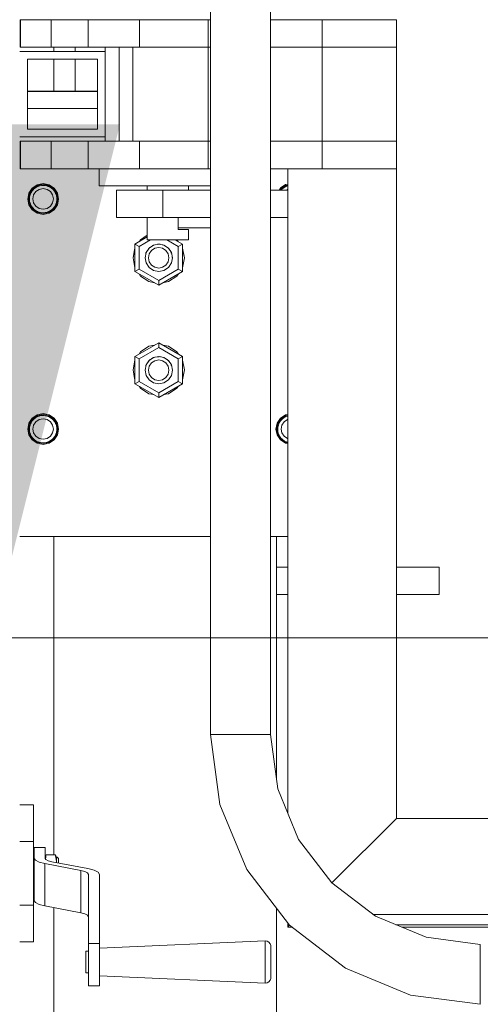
# Model space of a CAD drawing. Header units: millimetres. Extents: x 53746 to 116821, y -810352 to -765802.
# Tile 137 of 256: x 70980 to 71249, y -773276 to -772701. Entities that reach past the tile are written whole.
import ezdxf
from ezdxf.enums import TextEntityAlignment as Align

# ---------------------------------------------------------------- set-up
doc = ezdxf.new("R2010")
doc.units = ezdxf.units.MM
doc.header["$MEASUREMENT"] = 0
for name, color, linetype, lineweight in [('Main Cradle Rails', 7, 'Continuous', 0), ('Side Cradle Tower', 7, 'Continuous', 0), ('Side Cradle Tower Platform', 7, 'Continuous', 0), ('Side Cradle Tower Rail Frame', 7, 'Continuous', 0)]:
    doc.layers.add(name, color=color, linetype=linetype, lineweight=lineweight)
doc.styles.add('Style-ENGINEERING', font='ENGINEERING.shx')
doc.styles.add('Style-ENGINEERING_0', font='ENGINEERING.shx')
doc.dimstyles.new('MetricMM', dxfattribs={"dimtxt": 3, "dimasz": 3, "dimexe": 1.5, "dimexo": 1.5, "dimgap": 1.5, "dimtad": 1, "dimdec": 0, "dimzin": 7, "dimtxsty": 'Style-ENGINEERING_0', "dimcen": 0.09, "dimclrd": 1, "dimclre": 1, "dimclrt": 7, "dimadec": 0, "dimazin": 3, "dimtfac": 1, "dimtdec": 0, "dimtofl": 0, "dimtmove": 0, "dimatfit": 3, "dimfxl": 1, "dimtzin": 7, "dimlwd": -1, "dimlwe": 0, "dimarcsym": 0})

# ---------------------------------------------------------------- blocks, each defined once
blk = doc.blocks.new('*D96')
at = {"color": 1, "linetype": 'Continuous', "lineweight": 0, "transparency": 16777216}
for p, q in [((-13131.64, 16815.24), (-14409.88, 16815.24)), ((-13671.64, 15014.7), (-14409.88, 15014.7))]:
    blk.add_line(p, q, dxfattribs=at)
at = {"color": 1, "linetype": 'Continuous', "transparency": 16777216}
blk.add_line((-14319.88, 16815.24), (-14319.88, 15014.7), dxfattribs=at)
at = {"color": 1, "linetype": 'Continuous', "lineweight": 0, "transparency": 16777216, "extrusion": (0, 0, -1)}
blk.add_solid([(14394.88, 16515.24), (14319.88, 16815.24), (14244.88, 16515.24)], dxfattribs=at)
at = {"color": 1, "linetype": 'Continuous', "lineweight": 0, "transparency": 16777216}
blk.add_solid([(-14244.88, 15314.7), (-14319.88, 15014.7), (-14394.88, 15314.7)], dxfattribs=at)
at = {"layer": 'Defpoints', "color": 7, "linetype": 'Continuous', "lineweight": 0, "transparency": 16777216}
for p in [(-12981.64, 16815.24), (-14319.88, 15914.97), (-14319.88, 15014.7), (-13521.64, 15014.7)]:
    blk.add_point(p, dxfattribs=at)
at = {"color": 7, "linetype": 'Continuous', "lineweight": 0, "transparency": 16777216, "style": 'Style-ENGINEERING'}
blk.add_text('1800', height=300, rotation=90, dxfattribs=at).set_placement((-14619.88, 15424.85), align=Align.MIDDLE_LEFT)
blk = doc.blocks.new('*U57')
at = {"layer": 'Side Cradle Tower', "color": 7, "linetype": 'Continuous', "lineweight": 0}
for p, q in [((-14303.14, 15373.64), (-14303.46, 15373.64)), ((-14303.14, 15361.64), (-14303.46, 15361.64)), ((-14271.1, 15357.26), (-14271.1, 15359.76)), ((-14271.1, 15333.93), (-14271.1, 15352.76)), ((-14257.96, 15333.93), (-14298.96, 15333.93)), ((-14257.96, 15333.92), (-14298.96, 15333.92)), ((-14257.96, 15323.92), (-14298.96, 15323.92)), ((-14293.03, 15278.97), (-14295.79, 15277.13)), ((-14292.84, 15278.4), (-14292.84, 15278.4)), ((-14291.79, 15278.77), (-14290.36, 15279)), ((-14290.36, 15279), (-14289.78, 15279.02)), ((-14289.78, 15279.12), (-14289.77, 15279.12)), ((-14288.34, 15278.89), (-14289.78, 15279.12)), ((-14289.78, 15279.02), (-14288.34, 15278.89)), ((-14286.76, 15278.39), (-14286.76, 15278.39)), ((-14285.07, 15277.49), (-14286.71, 15278.51)), ((-14148.03, 15278.97), (-14146.96, 15279.18)), ((-14147.84, 15278.4), (-14147.84, 15278.4)), ((-14298.1, 15274.47), (-14296.14, 15277.38)), ((-14297.41, 15273.42), (-14297.14, 15274.07)), ((-14297.14, 15274.07), (-14297.14, 15274.07)), ((-14296.19, 15275.81), (-14295.42, 15276.66)), ((-14295.42, 15276.66), (-14295.42, 15276.66)), ((-14289.78, 15277.1), (-14287.48, 15276.64)), ((-14284.18, 15276.7), (-14284.18, 15276.7)), ((-14282.39, 15274.18), (-14282.06, 15273.11)), ((-14282.39, 15274.18), (-14282.39, 15274.18)), ((-14150.78, 15276.26), (-14150.42, 15276.66)), ((-14150.42, 15276.66), (-14150.42, 15276.66)), ((-14298.28, 15271.12), (-14298.28, 15271.12)), ((-14297.78, 15270.76), (-14297.76, 15271.02)), ((-14297.76, 15271.02), (-14297.76, 15271.02)), ((-14281.8, 15271.1), (-14281.8, 15271.02)), ((-14281.8, 15271.02), (-14281.8, 15271.02)), ((-14283.77, 15265.11), (-14286.53, 15263.27)), ((-14228.96, 15248.89), (-14236.14, 15244.75)), ((-14236.14, 15244.75), (-14236.14, 15228.74)), ((-14233.74, 15243.36), (-14236.14, 15244.75)), ((-14233.74, 15243.36), (-14226.98, 15247.26)), ((-14233.74, 15230.13), (-14233.74, 15243.36)), ((-14225.71, 15243.89), (-14225.4, 15244.01)), ((-14225.71, 15243.88), (-14225.71, 15243.89)), ((-14225.71, 15243.89), (-14225.71, 15243.88)), ((-14225.33, 15244.02), (-14225.33, 15244.02)), ((-14222.88, 15244.62), (-14222.36, 15244.64)), ((-14222.22, 15244.64), (-14221.93, 15244.65)), ((-14221.93, 15244.65), (-14221.6, 15244.6)), ((-14221.6, 15244.6), (-14221.61, 15244.61)), ((-14219.27, 15244.06), (-14219.25, 15244.06)), ((-14219.25, 15244.06), (-14219.22, 15244.04)), ((-14219.25, 15244.05), (-14219.25, 15244.05)), ((-14219.22, 15244.04), (-14218.65, 15243.75)), ((-14210.82, 15243.36), (-14217.58, 15247.26)), ((-14208.42, 15244.75), (-14212.78, 15247.26)), ((-14208.42, 15244.75), (-14210.82, 15243.36)), ((-14210.82, 15230.13), (-14210.82, 15243.36)), ((-14208.42, 15228.74), (-14208.42, 15244.75)), ((-14229.75, 15239.43), (-14229.64, 15239.7)), ((-14229.74, 15239.46), (-14229.7, 15239.56)), ((-14229.64, 15239.7), (-14229.64, 15239.7)), ((-14227.94, 15242.31), (-14227.93, 15242.33)), ((-14227.93, 15242.33), (-14227.89, 15242.35)), ((-14227.92, 15242.32), (-14227.92, 15242.32)), ((-14216.62, 15242.31), (-14216.73, 15242.38)), ((-14216.69, 15242.33), (-14216.69, 15242.33)), ((-14216.55, 15242.2), (-14216.62, 15242.31)), ((-14216.54, 15242.19), (-14216.34, 15241.98)), ((-14214.95, 15239.77), (-14214.95, 15239.78)), ((-14214.87, 15239.6), (-14214.83, 15239.53)), ((-14230.24, 15236.93), (-14230.28, 15236.74)), ((-14229.67, 15233.68), (-14230.28, 15236.75)), ((-14230.28, 15236.74), (-14230.28, 15236.75)), ((-14230.25, 15236.83), (-14230.27, 15236.7)), ((-14230.27, 15236.7), (-14230.25, 15236.83)), ((-14230.25, 15236.65), (-14230.25, 15236.65)), ((-14230.25, 15236.6), (-14230.25, 15236.65)), ((-14214.28, 15236.74), (-14214.3, 15236.85)), ((-14214.29, 15236.75), (-14214.29, 15236.74)), ((-14214.29, 15236.74), (-14214.29, 15236.7)), ((-14214.29, 15236.74), (-14214.29, 15236.7)), ((-14214.28, 15236.75), (-14214.28, 15236.74)), ((-14207.28, 15236.65), (-14207.28, 15236.65)), ((-14233.74, 15230.13), (-14236.14, 15228.74)), ((-14236.14, 15228.74), (-14222.28, 15220.74)), ((-14236.14, 15228.74), (-14222.29, 15220.74)), ((-14236.14, 15228.74), (-14236.14, 15228.74)), ((-14232.89, 15226.05), (-14233.78, 15227.38)), ((-14222.28, 15223.52), (-14233.74, 15230.13)), ((-14219.98, 15231.2), (-14222.28, 15230.74)), ((-14222.28, 15223.52), (-14210.82, 15230.13)), ((-14222.28, 15220.74), (-14208.42, 15228.74)), ((-14222.28, 15220.74), (-14208.42, 15228.74)), ((-14208.42, 15228.74), (-14210.82, 15230.13)), ((-14208.42, 15228.74), (-14208.42, 15228.74)), ((-14222.29, 15220.74), (-14222.28, 15220.74)), ((-14222.28, 15220.74), (-14222.28, 15223.52)), ((-14222.28, 15220.74), (-14222.28, 15220.74)), ((-14216.54, 15222.79), (-14219.87, 15222.13)), ((-14216.54, 15222.79), (-14219.87, 15222.13)), ((-14236.14, 15179.12), (-14222.29, 15187.12)), ((-14236.14, 15179.12), (-14222.28, 15187.12)), ((-14222.29, 15187.12), (-14222.28, 15187.12)), ((-14222.28, 15187.12), (-14208.42, 15179.12)), ((-14222.28, 15187.12), (-14222.28, 15187.12)), ((-14222.28, 15187.12), (-14208.42, 15179.12)), ((-14222.28, 15187.12), (-14222.28, 15184.35)), ((-14233.78, 15180.49), (-14232.89, 15181.82)), ((-14222.28, 15184.35), (-14233.74, 15177.73)), ((-14222.28, 15184.35), (-14210.82, 15177.73)), ((-14216.54, 15185.07), (-14219.87, 15185.73)), ((-14219.87, 15185.73), (-14216.54, 15185.07)), ((-14236.14, 15179.12), (-14236.14, 15179.12)), ((-14236.14, 15163.12), (-14236.14, 15179.12)), ((-14233.74, 15177.73), (-14236.14, 15179.12)), ((-14233.74, 15177.73), (-14233.74, 15164.5)), ((-14229.49, 15174.45), (-14229.62, 15174.12)), ((-14227.94, 15176.65), (-14228.37, 15176.13)), ((-14227.92, 15176.66), (-14227.94, 15176.65)), ((-14227.89, 15176.69), (-14227.92, 15176.66)), ((-14227.92, 15176.66), (-14227.92, 15176.66)), ((-14227.25, 15177.23), (-14227.89, 15176.69)), ((-14225.33, 15178.36), (-14225.73, 15178.21)), ((-14225.3, 15178.37), (-14225.33, 15178.36)), ((-14225.33, 15178.36), (-14225.33, 15178.36)), ((-14224.57, 15178.65), (-14225.3, 15178.37)), ((-14223.15, 15178.94), (-14224.57, 15178.65)), ((-14222.28, 15178.97), (-14223.15, 15178.94)), ((-14223.15, 15178.94), (-14223.15, 15178.94)), ((-14221.91, 15178.98), (-14222.28, 15178.97)), ((-14220.89, 15178.84), (-14221.91, 15178.98)), ((-14219.28, 15178.41), (-14220.25, 15178.71)), ((-14219.25, 15178.39), (-14219.25, 15178.39)), ((-14219.22, 15178.38), (-14219.25, 15178.39)), ((-14218.35, 15177.93), (-14219.22, 15178.38)), ((-14217, 15177), (-14217.32, 15177.24)), ((-14216.69, 15176.67), (-14217, 15177)), ((-14216.69, 15176.67), (-14216.69, 15176.67)), ((-14216.65, 15176.63), (-14216.69, 15176.67)), ((-14216.24, 15176.19), (-14216.65, 15176.63)), ((-14214.95, 15174.11), (-14215.16, 15174.59)), ((-14208.42, 15179.12), (-14210.82, 15177.73)), ((-14210.82, 15177.73), (-14210.82, 15164.5)), ((-14208.42, 15179.12), (-14208.42, 15179.12)), ((-14208.42, 15179.12), (-14208.42, 15163.12)), ((-14229.67, 15174.18), (-14230.28, 15171.12)), ((-14230.28, 15171.12), (-14230.24, 15171.31)), ((-14230.28, 15171.12), (-14230.28, 15171.12)), ((-14230.25, 15170.96), (-14230.28, 15171.12)), ((-14230.24, 15171.31), (-14230.25, 15171.08)), ((-14230.25, 15171.08), (-14230.25, 15170.99)), ((-14230.25, 15170.99), (-14230.25, 15170.99)), ((-14230.25, 15170.96), (-14230.25, 15170.99)), ((-14229.76, 15173.73), (-14229.67, 15174.18)), ((-14229.76, 15173.73), (-14229.64, 15174.04)), ((-14229.62, 15174.12), (-14229.64, 15174.04)), ((-14229.64, 15174.04), (-14229.64, 15174.04)), ((-14214.95, 15174.11), (-14214.95, 15174.11)), ((-14214.89, 15174.18), (-14214.82, 15173.82)), ((-14214.4, 15171.73), (-14214.31, 15171.26)), ((-14214.29, 15171.08), (-14214.31, 15171.26)), ((-14214.31, 15171.26), (-14214.28, 15171.12)), ((-14214.28, 15171.12), (-14214.29, 15171.06)), ((-14214.29, 15171.08), (-14214.29, 15171.06)), ((-14214.28, 15171.12), (-14214.28, 15171.12)), ((-14233.74, 15164.5), (-14236.14, 15163.12)), ((-14222.28, 15155.12), (-14236.14, 15163.12)), ((-14233.74, 15164.5), (-14222.28, 15157.89)), ((-14219.98, 15165.53), (-14222.28, 15165.08)), ((-14210.82, 15164.5), (-14222.28, 15157.89)), ((-14208.42, 15163.12), (-14222.28, 15155.12)), ((-14208.42, 15163.12), (-14210.82, 15164.5)), ((-14222.28, 15157.89), (-14222.28, 15155.12)), ((-14295.79, 15142.74), (-14297.63, 15139.98)), ((-14296.19, 15141.42), (-14295.42, 15142.27)), ((-14295.42, 15142.27), (-14295.42, 15142.27)), ((-14292.84, 15144.01), (-14292.84, 15144.01)), ((-14291.79, 15144.37), (-14290.36, 15144.61)), ((-14290.36, 15144.61), (-14289.78, 15144.63)), ((-14289.78, 15144.73), (-14289.77, 15144.73)), ((-14288.34, 15144.5), (-14289.78, 15144.73)), ((-14289.78, 15144.63), (-14288.34, 15144.5)), ((-14289.78, 15142.71), (-14287.48, 15142.25)), ((-14286.76, 15144), (-14286.76, 15144)), ((-14285.07, 15143.09), (-14286.71, 15144.12)), ((-14284.18, 15142.31), (-14284.18, 15142.31)), ((-14282.39, 15139.79), (-14282.06, 15138.72)), ((-14282.39, 15139.79), (-14282.39, 15139.79)), ((-14280.78, 15136.71), (-14281.47, 15140.15)), ((-14151.19, 15141.43), (-14150.42, 15142.27)), ((-14151.14, 15143.07), (-14148.22, 15145.02)), ((-14150.42, 15142.27), (-14150.42, 15142.28)), ((-14148.22, 15145.02), (-14146.96, 15145.27)), ((-14147.84, 15144.02), (-14147.84, 15144.02)), ((-14298.28, 15136.73), (-14298.28, 15136.73)), ((-14297.78, 15136.37), (-14297.76, 15136.63)), ((-14297.76, 15136.63), (-14297.76, 15136.63)), ((-14297.41, 15139.03), (-14297.14, 15139.68)), ((-14297.14, 15139.68), (-14297.14, 15139.68)), ((-14281.8, 15136.71), (-14281.8, 15136.63)), ((-14281.8, 15136.63), (-14281.8, 15136.63)), ((-14281.28, 15136.73), (-14281.28, 15136.73)), ((-14153.28, 15136.73), (-14153.28, 15136.73)), ((-14152.78, 15136.37), (-14152.76, 15136.63)), ((-14152.76, 15136.63), (-14152.76, 15136.63)), ((-14152.41, 15139.04), (-14152.14, 15139.68)), ((-14152.14, 15139.68), (-14152.14, 15139.68)), ((-14289.78, 15128.23), (-14293.03, 15128.88)), ((-14148.03, 15128.88), (-14146.96, 15128.66)), ((-14156.96, 15073.92), (-14146.96, 15073.92)), ((-14295.46, 14917.3), (-14303.46, 14917.3)), ((-14295.46, 14895.93), (-14303.46, 14895.93)), ((-14295.46, 14887.16), (-14295.14, 14887.16)), ((-14294.99, 14892.24), (-14294.99, 14886)), ((-14288.64, 14892.24), (-14294.99, 14892.24)), ((-14288.64, 14886), (-14288.64, 14892.24)), ((-14288.2, 14887.22), (-14287.96, 14888.01)), ((-14282.72, 14888.01), (-14287.96, 14888.01)), ((-14282.42, 14887.44), (-14282.72, 14888.01)), ((-14294.99, 14886), (-14294.99, 14861.27)), ((-14288.74, 14882.92), (-14292.11, 14883.79)), ((-14267.79, 14878.89), (-14288.74, 14882.92)), ((-14288.74, 14882.92), (-14288.74, 14858.2)), ((-14288.64, 14886), (-14288.18, 14885.26)), ((-14284.67, 14884.04), (-14263.71, 14880.01)), ((-14282.03, 14884.24), (-14282.38, 14886.64)), ((-14282.03, 14884.24), (-14282.03, 14885.03)), ((-14267.79, 14878.89), (-14267.79, 14854.17)), ((-14263.24, 14876.65), (-14263.78, 14877.49)), ((-14263.71, 14880.01), (-14260.03, 14879.06)), ((-14263.24, 14836.28), (-14263.24, 14876.65)), ((-14256.89, 14876.65), (-14256.89, 14836.28)), ((-14295.46, 14867.44), (-14295.14, 14867.44)), ((-14295.46, 14858.68), (-14303.46, 14858.68)), ((-14292.11, 14859.07), (-14288.74, 14858.2)), ((-14288.74, 14858.2), (-14267.79, 14854.17)), ((-14263.78, 14852.77), (-14263.24, 14851.93)), ((-14295.46, 14837.3), (-14303.46, 14837.3)), ((-14263.24, 14831.14), (-14263.24, 14836.28)), ((-14256.89, 14836.28), (-14263.24, 14836.28)), ((-14256.89, 14831.14), (-14256.89, 14836.28)), ((-14160.17, 14837.6), (-14160.17, 14837.77)), ((-14264.83, 14821.75), (-14264.83, 14824.01)), ((-14156.88, 14823.23), (-14156.88, 14819.78)), ((-14263.24, 14811.56), (-14256.89, 14811.56))]:
    blk.add_line(p, q, dxfattribs=at)
at = {"layer": 'Side Cradle Tower', "color": 7, "linetype": 'Continuous', "lineweight": 0, "flags": 128}
for points in [[(-14296.14, 15277.38), (-14293.22, 15279.34), (-14289.78, 15280.02), (-14286.34, 15279.34), (-14283.42, 15277.38), (-14281.47, 15274.47), (-14280.78, 15271.02), (-14281.47, 15267.58), (-14283.42, 15264.66), (-14286.34, 15262.71), (-14289.78, 15262.02), (-14293.22, 15262.71), (-14296.14, 15264.66), (-14298.1, 15267.58), (-14298.78, 15271.02), (-14298.1, 15274.47)], [(-14292.85, 15278.51), (-14292.84, 15278.51), (-14294.24, 15277.66)], [(-14294.24, 15277.66), (-14292.96, 15278.36), (-14292.84, 15278.4)], [(-14281.28, 15271.12), (-14281.28, 15271.12), (-14281.93, 15274.37), (-14283.77, 15277.13), (-14286.53, 15278.97), (-14289.78, 15279.62), (-14293.03, 15278.97)], [(-14292.85, 15278.51), (-14292.84, 15278.51), (-14292.09, 15278.66)], [(-14291.79, 15278.77), (-14291.79, 15278.77), (-14292.81, 15278.41), (-14292.84, 15278.4), (-14292.84, 15278.4)], [(-14289.78, 15279.12), (-14289.78, 15279.12), (-14291.78, 15278.77)], [(-14289.78, 15279.12), (-14289.78, 15279.12), (-14289.78, 15279.12)], [(-14286.76, 15278.39), (-14286.76, 15278.39), (-14287.46, 15278.68), (-14288.34, 15278.89), (-14288.34, 15278.89)], [(-14287.37, 15278.64), (-14286.72, 15278.51), (-14286.72, 15278.51)], [(-14286.76, 15278.39), (-14286.73, 15278.38), (-14286.11, 15278.13), (-14285.06, 15277.48)], [(-14286.72, 15278.51), (-14286.72, 15278.51), (-14286.72, 15278.51)], [(-14151.96, 15276.26), (-14151.14, 15277.48), (-14148.22, 15279.44), (-14146.96, 15279.69)], [(-14148.03, 15278.97), (-14150.79, 15277.13), (-14151.37, 15276.26)], [(-14147.85, 15278.51), (-14147.84, 15278.51), (-14149.24, 15277.66)], [(-14149.24, 15277.66), (-14147.96, 15278.36), (-14147.84, 15278.4)], [(-14147.85, 15278.51), (-14147.84, 15278.51), (-14147.09, 15278.66)], [(-14146.96, 15278.71), (-14147.81, 15278.41), (-14147.84, 15278.4), (-14147.84, 15278.4)], [(-14295.79, 15277.13), (-14297.63, 15274.37), (-14298.28, 15271.12), (-14298.28, 15271.12)], [(-14297.41, 15273.42), (-14297.41, 15273.42), (-14297.69, 15272.22), (-14297.76, 15271.1), (-14297.76, 15271.02)], [(-14297.17, 15274.18), (-14297.17, 15274.18), (-14297.41, 15273.42)], [(-14297.17, 15274.18), (-14297.17, 15274.18), (-14296.96, 15274.49)], [(-14296.19, 15275.81), (-14296.19, 15275.81), (-14296.85, 15274.77), (-14297.11, 15274.14), (-14297.14, 15274.07)], [(-14295.44, 15276.77), (-14295.44, 15276.78), (-14296.19, 15275.81)], [(-14287.48, 15276.64), (-14285.54, 15275.34), (-14284.24, 15273.39), (-14283.78, 15271.1), (-14284.24, 15268.8), (-14285.54, 15266.85), (-14287.48, 15265.55), (-14289.78, 15265.1), (-14292.08, 15265.55), (-14294.02, 15266.85), (-14295.32, 15268.8), (-14295.78, 15271.1), (-14295.32, 15273.39), (-14294.02, 15275.34), (-14292.08, 15276.64), (-14289.78, 15277.1)], [(-14295.44, 15276.77), (-14295.44, 15276.78), (-14294.94, 15277.11)], [(-14294.24, 15277.66), (-14294.24, 15277.66), (-14295.21, 15276.9), (-14295.38, 15276.7), (-14295.42, 15276.66)], [(-14284.18, 15276.7), (-14284.18, 15276.7), (-14285.06, 15277.48)], [(-14284.7, 15277.16), (-14284.12, 15276.78), (-14284.12, 15276.77)], [(-14284.18, 15276.7), (-14284.14, 15276.66), (-14283.96, 15276.51), (-14283.19, 15275.55)], [(-14283.19, 15275.55), (-14284.12, 15276.78), (-14284.12, 15276.77)], [(-14282.43, 15274.14), (-14282.43, 15274.14), (-14282.47, 15274.28), (-14283.19, 15275.55)], [(-14282.58, 15274.46), (-14282.39, 15274.18), (-14282.39, 15274.18)], [(-14282.43, 15274.14), (-14282.4, 15274.08), (-14282.06, 15273.11)], [(-14282.06, 15273.11), (-14282.06, 15273.11), (-14281.81, 15271.68), (-14281.8, 15271.1), (-14281.8, 15271.1)], [(-14150.44, 15276.77), (-14150.44, 15276.78), (-14150.84, 15276.26)], [(-14150.44, 15276.77), (-14150.44, 15276.78), (-14149.94, 15277.11)], [(-14149.24, 15277.66), (-14149.24, 15277.66), (-14150.21, 15276.9), (-14150.38, 15276.7), (-14150.42, 15276.66)], [(-14147.65, 15276.26), (-14147.08, 15276.64), (-14146.96, 15276.66)], [(-14298.28, 15271.12), (-14297.63, 15267.87), (-14295.79, 15265.11), (-14293.03, 15263.27), (-14289.78, 15262.62), (-14286.53, 15263.27)], [(-14281.28, 15271.12), (-14281.93, 15267.86), (-14283.77, 15265.11), (-14286.53, 15263.26), (-14289.78, 15262.62), (-14293.03, 15263.26), (-14295.79, 15265.11), (-14297.63, 15267.86), (-14298.28, 15271.12)], [(-14297.78, 15270.76), (-14297.78, 15271.12), (-14297.74, 15271.3)], [(-14281.8, 15271.02), (-14281.8, 15271.02), (-14281.8, 15270.44), (-14282.04, 15269), (-14282.38, 15268.03), (-14282.4, 15267.96), (-14282.44, 15267.83), (-14283.14, 15266.55), (-14283.91, 15265.58), (-14284.1, 15265.42), (-14284.14, 15265.38), (-14285, 15264.61), (-14286.05, 15263.95), (-14286.7, 15263.67), (-14286.73, 15263.66), (-14287.39, 15263.39), (-14288.6, 15263.11), (-14289.78, 15263.04), (-14289.78, 15263.04), (-14290.05, 15263.03), (-14291.28, 15263.16), (-14292.68, 15263.57), (-14292.84, 15263.64), (-14292.86, 15263.65), (-14293.8, 15264.1), (-14294.99, 15264.95), (-14295.42, 15265.38), (-14295.46, 15265.42), (-14295.86, 15265.82), (-14296.7, 15267.01), (-14297.16, 15267.96), (-14297.19, 15268.03), (-14297.24, 15268.13), (-14297.64, 15269.53), (-14297.78, 15270.76), (-14297.78, 15270.76)], [(-14283.77, 15265.11), (-14281.93, 15267.87), (-14281.28, 15271.12)], [(-14281.81, 15271.25), (-14281.78, 15271.12), (-14281.8, 15271)], [(-14233.58, 15246.22), (-14232.89, 15247.26), (-14228.96, 15249.88)], [(-14214.28, 15236.75), (-14214.89, 15239.81), (-14216.62, 15242.4), (-14219.22, 15244.14), (-14222.28, 15244.75), (-14225.34, 15244.14), (-14227.94, 15242.4), (-14229.67, 15239.81), (-14230.28, 15236.75)], [(-14225.84, 15243.8), (-14225.73, 15243.87), (-14225.33, 15244.02)], [(-14224.75, 15244.25), (-14225.34, 15244.13), (-14225.71, 15243.89)], [(-14225.4, 15244), (-14225.34, 15244.04), (-14225.22, 15244.07)], [(-14225.22, 15244.06), (-14225.34, 15244.04), (-14225.39, 15244.01)], [(-14225.33, 15244.02), (-14225.33, 15244.02), (-14225.3, 15244.03), (-14224.71, 15244.26)], [(-14222.96, 15244.61), (-14222.28, 15244.63), (-14221.91, 15244.64), (-14221.43, 15244.58)], [(-14221.6, 15244.6), (-14222.28, 15244.74), (-14222.88, 15244.62)], [(-14222.36, 15244.64), (-14222.28, 15244.65), (-14222.22, 15244.64)], [(-14222.24, 15244.64), (-14222.28, 15244.65), (-14222.34, 15244.64)], [(-14219.97, 15244.29), (-14219.28, 15244.07), (-14219.25, 15244.05), (-14219.25, 15244.05)], [(-14218.65, 15243.75), (-14219.22, 15244.13), (-14219.91, 15244.27)], [(-14219.25, 15244.05), (-14219.22, 15244.04), (-14218.56, 15243.7)], [(-14211.68, 15247.26), (-14211.67, 15247.26), (-14210.98, 15246.22)], [(-14237.28, 15236.65), (-14237.28, 15236.65), (-14236.14, 15242.39), (-14236.14, 15242.39)], [(-14237.28, 15236.65), (-14236.54, 15240.38), (-14236.14, 15242.39), (-14236.14, 15242.39)], [(-14229.53, 15240.02), (-14229.67, 15239.8), (-14229.74, 15239.46)], [(-14229.7, 15239.56), (-14229.67, 15239.71), (-14229.6, 15239.82)], [(-14229.6, 15239.81), (-14229.67, 15239.71), (-14229.7, 15239.57)], [(-14229.64, 15239.7), (-14229.64, 15239.7), (-14229.62, 15239.78), (-14229.52, 15240.03)], [(-14222.28, 15230.74), (-14224.58, 15231.2), (-14226.52, 15232.5), (-14227.82, 15234.44), (-14228.28, 15236.74), (-14227.82, 15239.03), (-14226.52, 15240.98), (-14224.58, 15242.28), (-14222.28, 15242.74), (-14219.98, 15242.28), (-14218.04, 15240.98), (-14216.74, 15239.03), (-14216.28, 15236.74), (-14216.74, 15234.44), (-14218.04, 15232.5), (-14219.98, 15231.2)], [(-14228.26, 15241.92), (-14227.94, 15242.31), (-14227.92, 15242.32)], [(-14227.47, 15242.71), (-14227.94, 15242.4), (-14228.22, 15241.98)], [(-14228.22, 15241.98), (-14227.94, 15242.31), (-14227.94, 15242.31), (-14227.94, 15242.31)], [(-14227.92, 15242.32), (-14227.89, 15242.35), (-14227.43, 15242.74)], [(-14216.98, 15242.64), (-14216.69, 15242.33), (-14216.69, 15242.33)], [(-14216.34, 15241.98), (-14216.62, 15242.4), (-14216.96, 15242.62)], [(-14216.74, 15242.38), (-14216.62, 15242.31), (-14216.54, 15242.19)], [(-14216.69, 15242.33), (-14216.65, 15242.29), (-14216.31, 15241.93)], [(-14215.12, 15240.15), (-14214.95, 15239.77), (-14214.95, 15239.77)], [(-14214.84, 15239.53), (-14214.89, 15239.8), (-14215.11, 15240.13)], [(-14214.87, 15239.6), (-14214.89, 15239.71), (-14214.99, 15239.86)], [(-14214.99, 15239.86), (-14214.89, 15239.71), (-14214.87, 15239.6)], [(-14214.95, 15239.77), (-14214.92, 15239.7), (-14214.83, 15239.5)], [(-14208.42, 15242.39), (-14208.42, 15242.39), (-14207.28, 15236.65), (-14207.28, 15236.65)], [(-14208.42, 15242.39), (-14208.42, 15242.39), (-14208.42, 15242.39), (-14207.91, 15239.83), (-14207.28, 15236.65)], [(-14236.14, 15230.91), (-14237.28, 15236.65), (-14237.28, 15236.65)], [(-14236.14, 15230.91), (-14236.14, 15230.91), (-14237.28, 15236.65)], [(-14230.25, 15236.65), (-14230.25, 15236.65), (-14230.25, 15236.74), (-14230.24, 15236.93)], [(-14229.67, 15233.68), (-14227.94, 15231.09), (-14225.34, 15229.36), (-14222.28, 15228.75), (-14219.22, 15229.36), (-14216.62, 15231.09), (-14214.89, 15233.68), (-14214.28, 15236.75), (-14214.28, 15236.75)], [(-14214.37, 15237.18), (-14214.36, 15237.13), (-14214.3, 15236.86)], [(-14214.3, 15236.86), (-14214.29, 15236.74), (-14214.29, 15236.74)], [(-14207.28, 15236.65), (-14208.42, 15230.91), (-14208.42, 15230.91)], [(-14207.28, 15236.65), (-14208.42, 15230.91), (-14208.42, 15230.91)], [(-14224.69, 15222.13), (-14228.02, 15222.79), (-14232.89, 15226.04), (-14233.78, 15227.38)], [(-14228.02, 15222.79), (-14232.89, 15226.04), (-14232.89, 15226.05)], [(-14210.78, 15227.38), (-14211.67, 15226.04), (-14216.54, 15222.79)], [(-14211.68, 15226.04), (-14216.54, 15222.79), (-14216.54, 15222.79)], [(-14210.78, 15227.38), (-14211.67, 15226.04), (-14211.68, 15226.04)], [(-14224.69, 15222.13), (-14228.02, 15222.79), (-14228.02, 15222.79)], [(-14233.78, 15180.49), (-14232.89, 15181.82), (-14228.02, 15185.07), (-14224.69, 15185.73)], [(-14232.89, 15181.82), (-14232.89, 15181.82), (-14228.02, 15185.07)], [(-14228.02, 15185.07), (-14228.02, 15185.07), (-14224.69, 15185.73)], [(-14216.54, 15185.07), (-14216.54, 15185.07), (-14211.68, 15181.82)], [(-14216.54, 15185.07), (-14211.67, 15181.82), (-14210.78, 15180.49)], [(-14211.68, 15181.82), (-14211.67, 15181.82), (-14210.78, 15180.49)], [(-14237.28, 15171.21), (-14237.28, 15171.21), (-14236.14, 15176.95)], [(-14237.28, 15171.21), (-14236.14, 15176.95), (-14236.14, 15176.95)], [(-14214.28, 15171.12), (-14214.28, 15171.12), (-14214.89, 15174.18), (-14216.62, 15176.77), (-14219.22, 15178.51), (-14222.28, 15179.12), (-14225.34, 15178.51), (-14227.94, 15176.77), (-14229.67, 15174.18)], [(-14229.64, 15174.04), (-14229.64, 15174.04), (-14229.62, 15174.12), (-14229.49, 15174.45)], [(-14228.37, 15176.13), (-14227.94, 15176.65), (-14227.92, 15176.66)], [(-14222.28, 15165.08), (-14224.58, 15165.53), (-14226.52, 15166.83), (-14227.82, 15168.78), (-14228.28, 15171.08), (-14227.82, 15173.37), (-14226.52, 15175.32), (-14224.58, 15176.62), (-14222.28, 15177.08), (-14219.98, 15176.62), (-14218.04, 15175.32), (-14216.74, 15173.37), (-14216.28, 15171.08), (-14216.74, 15168.78), (-14218.04, 15166.83), (-14219.98, 15165.53)], [(-14227.92, 15176.66), (-14227.89, 15176.69), (-14227.26, 15177.23)], [(-14226.29, 15177.88), (-14225.73, 15178.21), (-14225.33, 15178.36)], [(-14225.33, 15178.36), (-14225.33, 15178.36), (-14225.3, 15178.37), (-14224.57, 15178.65), (-14223.15, 15178.94), (-14223.15, 15178.94)], [(-14223.15, 15178.94), (-14222.28, 15178.97), (-14221.91, 15178.98), (-14220.89, 15178.84)], [(-14220.25, 15178.71), (-14219.28, 15178.41), (-14219.25, 15178.39), (-14219.25, 15178.39)], [(-14219.25, 15178.39), (-14219.22, 15178.38), (-14218.35, 15177.93)], [(-14217.32, 15177.24), (-14217, 15177), (-14216.69, 15176.67), (-14216.69, 15176.67)], [(-14216.69, 15176.67), (-14216.65, 15176.63), (-14216.24, 15176.19)], [(-14215.16, 15174.58), (-14214.95, 15174.11), (-14214.95, 15174.11)], [(-14208.42, 15176.95), (-14207.28, 15171.21), (-14207.28, 15171.21)], [(-14208.42, 15176.95), (-14208.42, 15176.95), (-14207.28, 15171.21)], [(-14236.14, 15165.47), (-14236.14, 15165.47), (-14237.28, 15171.21), (-14237.28, 15171.21)], [(-14236.14, 15165.47), (-14236.14, 15165.47), (-14236.53, 15167.43), (-14237.28, 15171.21)], [(-14230.28, 15171.12), (-14229.67, 15168.06), (-14227.94, 15165.46), (-14225.34, 15163.73), (-14222.28, 15163.12), (-14219.22, 15163.73), (-14216.62, 15165.46), (-14214.89, 15168.06), (-14214.28, 15171.12)], [(-14230.25, 15170.99), (-14230.25, 15170.99), (-14230.25, 15171.08), (-14230.24, 15171.31)], [(-14214.95, 15174.11), (-14214.92, 15174.04), (-14214.82, 15173.82)], [(-14214.31, 15171.25), (-14214.29, 15171.08), (-14214.29, 15171.08)], [(-14207.28, 15171.21), (-14207.28, 15171.21), (-14208.42, 15165.47), (-14208.42, 15165.47)], [(-14207.28, 15171.21), (-14207.49, 15170.14), (-14207.92, 15167.98), (-14208.42, 15165.48), (-14208.42, 15165.47), (-14208.42, 15165.47)], [(-14225.17, 15156.79), (-14228.02, 15157.35), (-14232.89, 15160.6), (-14233.58, 15161.64)], [(-14210.98, 15161.64), (-14211.67, 15160.6), (-14216.54, 15157.35), (-14219.39, 15156.79)], [(-14281.47, 15140.15), (-14283.42, 15143.07), (-14286.34, 15145.02), (-14289.78, 15145.71), (-14293.22, 15145.02), (-14296.14, 15143.07), (-14298.1, 15140.15), (-14298.78, 15136.71), (-14298.1, 15133.26), (-14296.14, 15130.34), (-14293.22, 15128.39), (-14289.78, 15127.71), (-14286.34, 15128.39), (-14283.42, 15130.34), (-14281.47, 15133.26), (-14280.78, 15136.71)], [(-14297.63, 15139.98), (-14298.28, 15136.73), (-14298.28, 15136.73)], [(-14297.17, 15139.79), (-14297.17, 15139.79), (-14297.41, 15139.03)], [(-14297.17, 15139.79), (-14297.17, 15139.79), (-14296.96, 15140.1)], [(-14296.19, 15141.42), (-14296.19, 15141.42), (-14296.85, 15140.38), (-14297.11, 15139.74), (-14297.14, 15139.68)], [(-14295.44, 15142.38), (-14295.44, 15142.39), (-14296.19, 15141.42)], [(-14281.28, 15136.73), (-14281.28, 15136.73), (-14281.93, 15139.98), (-14283.77, 15142.74), (-14286.53, 15144.58), (-14289.78, 15145.23), (-14293.03, 15144.58), (-14295.79, 15142.74)], [(-14287.48, 15142.25), (-14285.54, 15140.95), (-14284.24, 15139), (-14283.78, 15136.71), (-14284.24, 15134.41), (-14285.54, 15132.46), (-14287.48, 15131.16), (-14289.78, 15130.71), (-14292.08, 15131.16), (-14294.02, 15132.46), (-14295.32, 15134.41), (-14295.78, 15136.71), (-14295.32, 15139), (-14294.02, 15140.95), (-14292.08, 15142.25), (-14289.78, 15142.71)], [(-14295.44, 15142.38), (-14295.44, 15142.39), (-14294.94, 15142.72)], [(-14294.24, 15143.27), (-14294.24, 15143.27), (-14295.21, 15142.5), (-14295.38, 15142.31), (-14295.42, 15142.27)], [(-14292.85, 15144.12), (-14292.84, 15144.12), (-14294.24, 15143.27)], [(-14294.24, 15143.27), (-14292.96, 15143.97), (-14292.84, 15144.01)], [(-14292.85, 15144.12), (-14292.84, 15144.12), (-14292.09, 15144.27)], [(-14291.79, 15144.37), (-14291.79, 15144.37), (-14292.81, 15144.02), (-14292.84, 15144.01), (-14292.84, 15144.01)], [(-14289.78, 15144.73), (-14289.78, 15144.73), (-14291.78, 15144.37)], [(-14289.78, 15144.73), (-14289.78, 15144.73), (-14289.78, 15144.73)], [(-14286.76, 15144), (-14286.76, 15144), (-14287.46, 15144.29), (-14288.34, 15144.5), (-14288.34, 15144.5)], [(-14287.37, 15144.25), (-14286.72, 15144.12), (-14286.72, 15144.12)], [(-14286.76, 15144), (-14286.73, 15143.99), (-14286.11, 15143.74), (-14285.06, 15143.09)], [(-14286.72, 15144.12), (-14286.72, 15144.12), (-14286.72, 15144.12)], [(-14284.18, 15142.31), (-14284.18, 15142.31), (-14285.06, 15143.09)], [(-14284.7, 15142.77), (-14284.12, 15142.39), (-14284.12, 15142.38)], [(-14284.18, 15142.31), (-14284.14, 15142.27), (-14283.96, 15142.12), (-14283.19, 15141.16)], [(-14283.19, 15141.16), (-14284.12, 15142.39), (-14284.12, 15142.38)], [(-14282.43, 15139.75), (-14282.43, 15139.75), (-14282.47, 15139.89), (-14283.19, 15141.16)], [(-14282.58, 15140.07), (-14282.39, 15139.79), (-14282.39, 15139.79)], [(-14282.43, 15139.75), (-14282.4, 15139.69), (-14282.06, 15138.72)], [(-14146.96, 15128.14), (-14148.22, 15128.39), (-14151.14, 15130.34), (-14153.1, 15133.26), (-14153.78, 15136.71), (-14153.1, 15140.15), (-14151.14, 15143.07)], [(-14146.96, 15144.8), (-14148.03, 15144.58), (-14150.79, 15142.74), (-14152.63, 15139.98), (-14153.28, 15136.73), (-14153.28, 15136.73)], [(-14152.17, 15139.79), (-14152.17, 15139.79), (-14152.41, 15139.04)], [(-14152.17, 15139.79), (-14152.17, 15139.79), (-14151.96, 15140.11)], [(-14151.19, 15141.43), (-14151.19, 15141.43), (-14151.85, 15140.38), (-14152.11, 15139.75), (-14152.14, 15139.68)], [(-14150.44, 15142.39), (-14150.44, 15142.39), (-14151.19, 15141.43)], [(-14146.96, 15131.14), (-14147.08, 15131.17), (-14149.02, 15132.47), (-14150.32, 15134.41), (-14150.78, 15136.71), (-14150.32, 15139), (-14149.02, 15140.95), (-14147.08, 15142.25), (-14146.96, 15142.27)], [(-14150.44, 15142.38), (-14150.44, 15142.39), (-14149.94, 15142.72)], [(-14149.24, 15143.28), (-14149.24, 15143.28), (-14150.21, 15142.51), (-14150.38, 15142.31), (-14150.42, 15142.27)], [(-14147.85, 15144.12), (-14147.84, 15144.12), (-14149.24, 15143.28)], [(-14149.24, 15143.28), (-14147.96, 15143.97), (-14147.84, 15144.02)], [(-14147.85, 15144.12), (-14147.84, 15144.12), (-14147.09, 15144.27)], [(-14146.96, 15144.32), (-14147.81, 15144.02), (-14147.84, 15144.02), (-14147.84, 15144.02)], [(-14298.28, 15136.73), (-14297.63, 15133.48), (-14295.79, 15130.72), (-14293.03, 15128.88)], [(-14281.28, 15136.73), (-14281.93, 15133.48), (-14283.77, 15130.72), (-14286.53, 15128.88), (-14289.78, 15128.23), (-14293.03, 15128.88), (-14295.79, 15130.72), (-14297.63, 15133.48), (-14298.28, 15136.73)], [(-14297.78, 15136.37), (-14297.78, 15136.73), (-14297.74, 15136.91)], [(-14281.8, 15136.63), (-14281.8, 15136.63), (-14281.8, 15136.05), (-14282.04, 15134.61), (-14282.38, 15133.64), (-14282.4, 15133.57), (-14282.44, 15133.44), (-14283.14, 15132.16), (-14283.91, 15131.19), (-14284.1, 15131.03), (-14284.14, 15130.99), (-14285, 15130.22), (-14286.05, 15129.56), (-14286.7, 15129.28), (-14286.73, 15129.27), (-14287.39, 15129), (-14288.6, 15128.72), (-14289.78, 15128.65), (-14289.78, 15128.65), (-14290.05, 15128.63), (-14291.28, 15128.77), (-14292.68, 15129.17), (-14292.84, 15129.25), (-14292.86, 15129.26), (-14293.8, 15129.71), (-14294.99, 15130.56), (-14295.42, 15130.99), (-14295.46, 15131.03), (-14295.86, 15131.43), (-14296.7, 15132.62), (-14297.16, 15133.57), (-14297.19, 15133.64), (-14297.24, 15133.74), (-14297.64, 15135.14), (-14297.78, 15136.37), (-14297.78, 15136.37)], [(-14297.41, 15139.03), (-14297.41, 15139.03), (-14297.69, 15137.82), (-14297.76, 15136.71), (-14297.76, 15136.63)], [(-14289.78, 15128.23), (-14286.53, 15128.88), (-14283.77, 15130.72), (-14281.93, 15133.48), (-14281.28, 15136.73)], [(-14282.06, 15138.72), (-14282.06, 15138.72), (-14281.81, 15137.29), (-14281.8, 15136.71), (-14281.8, 15136.71)], [(-14281.81, 15136.86), (-14281.78, 15136.73), (-14281.8, 15136.61)], [(-14153.28, 15136.73), (-14152.63, 15133.48), (-14150.79, 15130.72), (-14148.03, 15128.88), (-14146.96, 15128.67)], [(-14148.03, 15128.88), (-14150.79, 15130.72), (-14152.63, 15133.48), (-14153.28, 15136.73)], [(-14152.78, 15136.37), (-14152.78, 15136.73), (-14152.74, 15136.91)], [(-14146.96, 15128.97), (-14147.68, 15129.18), (-14147.84, 15129.25), (-14147.86, 15129.26), (-14148.8, 15129.72), (-14149.99, 15130.56), (-14150.42, 15130.99), (-14150.46, 15131.03), (-14150.86, 15131.44), (-14151.7, 15132.62), (-14152.16, 15133.58), (-14152.19, 15133.64), (-14152.24, 15133.74), (-14152.64, 15135.14), (-14152.78, 15136.37), (-14152.78, 15136.37)], [(-14152.41, 15139.04), (-14152.41, 15139.04), (-14152.69, 15137.83), (-14152.76, 15136.71), (-14152.76, 15136.63)], [(-14303.46, 15073.92), (-14256.03, 15073.92), (-14191.96, 15073.92)], [(-14295.46, 14917.3), (-14295.46, 14917.3), (-14295.46, 14895.93), (-14295.46, 14892.4), (-14295.46, 14887.12), (-14295.46, 14880.71), (-14295.46, 14873.9), (-14295.46, 14867.48), (-14295.46, 14862.21), (-14295.46, 14858.68), (-14295.46, 14837.3), (-14295.46, 14837.3)], [(-14295.14, 14887.16), (-14295.14, 14885.77), (-14295.14, 14883.09)], [(-14288.64, 14886.81), (-14288.25, 14887.44), (-14287.96, 14888.01)], [(-14288.43, 14885.67), (-14288.29, 14886.64), (-14288.2, 14887.22)], [(-14282.38, 14886.64), (-14282.47, 14887.22), (-14282.72, 14888.01)], [(-14282.42, 14887.44), (-14282.06, 14886.77), (-14282.03, 14886.71), (-14281.52, 14886.61), (-14281.09, 14886.32), (-14280.81, 14885.9), (-14280.71, 14885.4), (-14280.71, 14885.29), (-14280.71, 14883.96), (-14280.71, 14883.28)], [(-14295.14, 14883.09), (-14295.14, 14879.53), (-14295.14, 14875.63), (-14295.14, 14871.99), (-14295.14, 14869.15), (-14295.14, 14867.56), (-14295.14, 14867.44), (-14295.14, 14867.44)], [(-14292.11, 14883.79), (-14294.26, 14884.84), (-14294.99, 14886)], [(-14288.18, 14885.26), (-14286.81, 14884.59), (-14284.67, 14884.04)], [(-14282.06, 14883.54), (-14282.03, 14884.24), (-14282.03, 14883.53)], [(-14282.03, 14886.57), (-14282.03, 14886.63), (-14282.03, 14886.71)], [(-14282.03, 14885.03), (-14282.03, 14885.88), (-14282.03, 14886.57), (-14282.03, 14886.57)], [(-14263.78, 14877.49), (-14265.34, 14878.26), (-14267.79, 14878.89)], [(-14260.03, 14879.06), (-14257.7, 14877.91), (-14256.89, 14876.65)], [(-14294.99, 14861.27), (-14294.26, 14860.12), (-14292.11, 14859.07)], [(-14267.79, 14854.17), (-14265.34, 14853.54), (-14263.78, 14852.77)], [(-14256.89, 14833.53), (-14160.17, 14837.77), (-14159.01, 14837.61), (-14157.99, 14837.05), (-14157.25, 14836.16), (-14156.88, 14835.07), (-14156.88, 14835.07)], [(-14160.17, 14813.16), (-14160.17, 14814.86), (-14160.17, 14818.18), (-14160.17, 14822.6), (-14160.17, 14827.46), (-14160.17, 14832.02), (-14160.17, 14835.58), (-14160.17, 14837.6), (-14160.17, 14837.6)], [(-14156.88, 14823.23), (-14156.88, 14827.03), (-14156.88, 14830.58), (-14156.88, 14833.36), (-14156.88, 14834.93), (-14156.88, 14835.07), (-14156.88, 14835.07)], [(-14264.83, 14824.01), (-14264.83, 14826.48), (-14264.83, 14828.81), (-14264.83, 14830.62), (-14264.83, 14831.65), (-14264.83, 14831.73), (-14263.24, 14831.73)], [(-14263.24, 14811.56), (-14263.24, 14815.01), (-14263.24, 14819.82), (-14263.24, 14825.42), (-14263.24, 14831.14)], [(-14256.89, 14811.56), (-14256.89, 14815.01), (-14256.89, 14819.82), (-14256.89, 14825.42), (-14256.89, 14831.14)], [(-14263.24, 14819.2), (-14264.83, 14819.2), (-14264.83, 14820.07), (-14264.83, 14821.75)], [(-14156.88, 14815.86), (-14156.88, 14815.86), (-14156.88, 14817.19), (-14156.88, 14819.78)], [(-14156.88, 14815.86), (-14156.88, 14815.86), (-14157.25, 14814.77), (-14157.99, 14813.89), (-14159.01, 14813.32), (-14160.17, 14813.16), (-14256.89, 14817.4)]]:
    blk.add_lwpolyline(points, dxfattribs=at)
at = {"layer": 'Side Cradle Tower Platform', "color": 7, "linetype": 'Continuous', "lineweight": 0}
for p, q in [((-14293.37, 15375.76), (-14285.03, 15375.76)), ((-14285.03, 15375.76), (-14263.46, 15375.76)), ((-14285.03, 15375.76), (-14285.03, 15359.76)), ((-14263.46, 15375.76), (-14233.46, 15375.76)), ((-14263.46, 15375.76), (-14263.46, 15359.76)), ((-14233.46, 15375.76), (-14193.46, 15375.76)), ((-14233.46, 15359.76), (-14233.46, 15375.76)), ((-14193.46, 15375.76), (-14193.46, 15359.76)), ((-14191.96, 15375.76), (-14193.46, 15375.76)), ((-14126.76, 15375.76), (-14156.96, 15375.76)), ((-14126.76, 15375.76), (-14126.76, 15359.76)), ((-14083.46, 15375.76), (-14126.76, 15375.76)), ((-14083.46, 15375.76), (-14083.46, 15359.76)), ((-14285.03, 15359.76), (-14293.37, 15359.76)), ((-14263.46, 15359.76), (-14285.03, 15359.76)), ((-14233.46, 15359.76), (-14263.46, 15359.76)), ((-14253.46, 15359.76), (-14253.46, 15357.26)), ((-14245.46, 15359.76), (-14245.46, 15304.76)), ((-14237.46, 15359.76), (-14237.46, 15304.76)), ((-14193.46, 15359.76), (-14233.46, 15359.76)), ((-14193.46, 15359.76), (-14193.46, 15304.76)), ((-14191.96, 15359.76), (-14193.46, 15359.76)), ((-14126.76, 15359.76), (-14156.96, 15359.76)), ((-14126.76, 15304.76), (-14126.76, 15359.76)), ((-14126.76, 15359.76), (-14083.46, 15359.76)), ((-14083.46, 15304.76), (-14083.46, 15359.76)), ((-14253.46, 15357.26), (-14303.46, 15357.26)), ((-14257.96, 15352.76), (-14298.96, 15352.76)), ((-14298.96, 15352.76), (-14298.96, 15311.76)), ((-14257.96, 15311.76), (-14257.96, 15352.76)), ((-14253.46, 15307.26), (-14253.46, 15357.26)), ((-14303.46, 15307.26), (-14253.46, 15307.26)), ((-14298.96, 15311.76), (-14257.96, 15311.76)), ((-14253.46, 15307.26), (-14253.46, 15304.76)), ((-14293.37, 15304.76), (-14285.03, 15304.76)), ((-14285.03, 15304.76), (-14263.46, 15304.76)), ((-14285.03, 15304.76), (-14285.03, 15288.76)), ((-14263.46, 15304.76), (-14253.46, 15304.76)), ((-14263.46, 15304.76), (-14263.46, 15288.76)), ((-14253.46, 15304.76), (-14245.46, 15304.76)), ((-14245.46, 15304.76), (-14233.46, 15304.76)), ((-14233.46, 15304.76), (-14193.46, 15304.76)), ((-14233.46, 15288.76), (-14233.46, 15304.76)), ((-14193.46, 15304.76), (-14193.46, 15288.76)), ((-14193.46, 15304.76), (-14191.96, 15304.76)), ((-14156.96, 15304.76), (-14126.76, 15304.76)), ((-14126.76, 15304.76), (-14083.46, 15304.76)), ((-14126.76, 15288.76), (-14126.76, 15304.76)), ((-14083.46, 15288.76), (-14083.46, 15304.76)), ((-14263.46, 15288.76), (-14285.03, 15288.76)), ((-14233.46, 15288.76), (-14263.46, 15288.76)), ((-14193.46, 15288.76), (-14233.46, 15288.76)), ((-14191.96, 15288.76), (-14193.46, 15288.76)), ((-14126.76, 15288.76), (-14156.96, 15288.76)), ((-14146.96, 15288.76), (-14146.96, 14912.49)), ((-14083.46, 15288.76), (-14126.76, 15288.76)), ((-14083.46, 14909.26), (-14083.46, 15288.76)), ((-14232.27, 15278.76), (-14216.96, 15278.76)), ((-14228.96, 15276.26), (-14228.96, 15278.76)), ((-14204.96, 15276.26), (-14204.96, 15278.76)), ((-14230.42, 15276.26), (-14219.86, 15276.26)), ((-14219.86, 15276.26), (-14191.96, 15276.26)), ((-14219.86, 15260.26), (-14219.86, 15276.26)), ((-14156.96, 15276.26), (-14146.96, 15276.26)), ((-14191.96, 15260.26), (-14219.86, 15260.26)), ((-14210.96, 15254.26), (-14210.96, 15260.26)), ((-14146.96, 15260.26), (-14156.96, 15260.26)), ((-14210.96, 15254.26), (-14191.96, 15254.26)), ((-14210.96, 15254.26), (-14210.96, 15253.26)), ((-14225.45, 15247.26), (-14221.55, 15247.26)), ((-14174.46, 14958.26), (-14167.76, 14958.26)), ((-14121.08, 14871.64), (-14083.46, 14909.26)), ((-11052.99, 14909.26), (-14083.46, 14909.26)), ((-14096.96, 14853.26), (-14097.13, 14853.26)), ((-8009.03, 14853.26), (-14096.96, 14853.26)), ((-14096.96, 14853.26), (-14096.96, 14853.13)), ((-14146.96, 14848.36), (-14146.96, 14847.26)), ((-14146.96, 14847.26), (-14146.11, 14847.26)), ((-14146.96, 14847.26), (-14146.96, 14845.76)), ((-14146.96, 14845.76), (-14145.83, 14846.89)), ((-14083.85, 14847.26), (-13888.43, 14847.26)), ((-14146.96, 14845.76), (-14144.36, 14845.76)), ((-14080.23, 14845.76), (-13931.96, 14845.76)), ((-14034.46, 14834.43), (-14034.46, 14835.76))]:
    blk.add_line(p, q, dxfattribs=at)
at = {"layer": 'Side Cradle Tower Platform', "color": 7, "linetype": 'Continuous', "lineweight": 0, "flags": 128}
for points in [[(-14190.63, 14958.26), (-14191.96, 14958.26), (-14191.96, 15492.26)], [(-14156.96, 15487.26), (-14156.96, 14958.26), (-14158.29, 14958.26), (-14162.09, 14958.26), (-14162.09, 14958.26)], [(-14303.03, 15359.76), (-14303.14, 15359.76), (-14303.14, 15375.76), (-14303.03, 15375.76)], [(-14293.37, 15359.76), (-14299.65, 15359.76), (-14303.03, 15359.76), (-14303.03, 15375.76), (-14299.65, 15375.76), (-14293.37, 15375.76)], [(-14303.03, 15288.76), (-14303.14, 15288.76), (-14303.14, 15304.76), (-14303.03, 15304.76)], [(-14285.03, 15288.76), (-14293.37, 15288.76), (-14299.65, 15288.76), (-14303.03, 15288.76), (-14303.03, 15304.76), (-14299.65, 15304.76), (-14293.37, 15304.76)], [(-14232.27, 15278.76), (-14245.24, 15278.76), (-14253.92, 15278.76), (-14256.96, 15278.76), (-14256.96, 15288.76)], [(-14191.96, 15278.76), (-14201.65, 15278.76), (-14216.96, 15278.76)], [(-14219.86, 15260.26), (-14230.42, 15260.26), (-14239.18, 15260.26), (-14244.95, 15260.26), (-14246.96, 15260.26), (-14246.96, 15276.26), (-14244.95, 15276.26), (-14239.18, 15276.26), (-14230.42, 15276.26)], [(-14225.45, 15247.26), (-14228.05, 15247.26), (-14228.96, 15247.26), (-14228.96, 15260.26)], [(-14210.96, 15253.26), (-14208.48, 15253.26), (-14205.87, 15253.26), (-14204.96, 15253.26), (-14204.96, 15247.26), (-14205.87, 15247.26), (-14208.48, 15247.26), (-14212.37, 15247.26), (-14216.96, 15247.26), (-14221.55, 15247.26)], [(-14034.46, 14834.43), (-14034.46, 14830.63), (-14034.46, 14824.96), (-14034.46, 14818.26), (-14034.46, 14811.56), (-14034.46, 14805.89), (-14034.46, 14802.09), (-14034.46, 14800.76), (-14075.22, 14806.13), (-14113.21, 14821.86), (-14145.83, 14846.89), (-14170.86, 14879.51), (-14186.59, 14917.5), (-14191.96, 14958.26), (-14190.63, 14958.26), (-14186.83, 14958.26), (-14181.16, 14958.26), (-14174.46, 14958.26)], [(-14186.83, 14958.26), (-14190.63, 14958.26), (-14190.63, 14958.26)], [(-14181.16, 14958.26), (-14186.83, 14958.26), (-14186.83, 14958.26)], [(-14174.46, 14958.26), (-14181.16, 14958.26), (-14181.16, 14958.26)], [(-14167.76, 14958.26), (-14174.46, 14958.26), (-14174.46, 14958.26)], [(-14167.76, 14958.26), (-14162.09, 14958.26), (-14158.29, 14958.26), (-14156.96, 14958.26), (-14152.79, 14926.55), (-14140.55, 14897.01), (-14121.08, 14871.64), (-14095.71, 14852.17), (-14066.17, 14839.93), (-14034.46, 14835.76)], [(-14162.09, 14958.26), (-14167.76, 14958.26), (-14167.76, 14958.26)]]:
    blk.add_lwpolyline(points, dxfattribs=at)
at = {"layer": 'Side Cradle Tower Rail Frame', "color": 7, "linetype": 'Continuous', "lineweight": 0}
for p, q in [((-14283.46, 15359.76), (-14283.46, 15357.26)), ((-14283.46, 15352.76), (-14283.46, 15333.93)), ((-14283.46, 15276.66), (-14283.46, 15275.91)), ((-14283.46, 15266.15), (-14283.46, 15265.58)), ((-14283.46, 15142.28), (-14283.46, 15141.52)), ((-14283.46, 15131.76), (-14283.46, 15131.19)), ((-14283.46, 15073.92), (-14283.46, 14888.01)), ((-14153.46, 14931.67), (-14153.46, 15073.92)), ((-14153.46, 15056.11), (-14146.96, 15056.11)), ((-14083.46, 15056.11), (-14058.46, 15056.11)), ((-14058.46, 15040.11), (-14058.46, 15056.11)), ((-14146.96, 15040.11), (-14153.46, 15040.11)), ((-14058.46, 15040.11), (-14083.46, 15040.11)), ((-14283.46, 14857.18), (-14283.46, 14536.2)), ((-14153.46, 14536.2), (-14153.46, 14856.83))]:
    blk.add_line(p, q, dxfattribs=at)
at = {"color": 1, "linetype": 'Continuous'}
dim = blk.add_linear_dim(base=(-14319.88, 15014.7), p1=(-12981.64, 16815.24), p2=(-13521.64, 15014.7), angle=270, text='\\FSTANDARD;1800', dimstyle='MetricMM', override={"dimtxt": 300, "dimasz": 300, "dimexe": 90, "dimexo": 150, "dimgap": 150}, dxfattribs=at)
dim.commit()
dim.dimension.update_dxf_attribs({"geometry": '*D96', "text_midpoint": (-14319.88, 15914.97)})

msp = doc.modelspace()

# ---------------------------------------------------------------- block references
at = {"layer": 'Main Cradle Rails', "color": 7, "linetype": 'Continuous', "lineweight": 0}
msp.add_blockref('*U57', (85283.05, -788076.95), dxfattribs=at)

doc.saveas('drawing.dxf')
